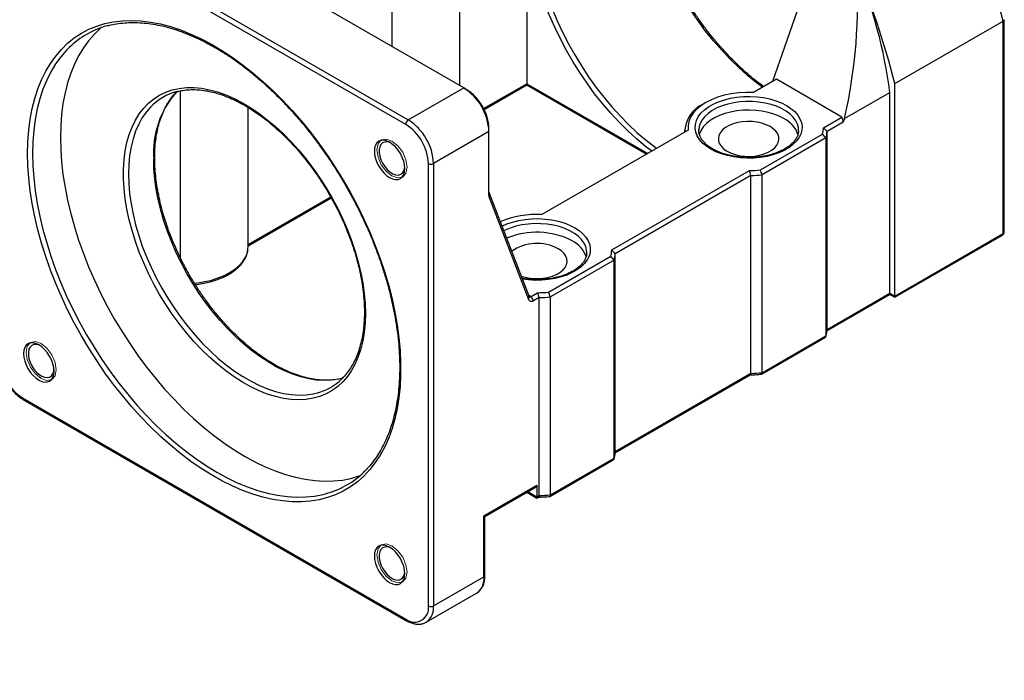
# Model space of a CAD drawing. Header units: millimetres. Extents: x 32 to 274, y 1 to 199.
# Tile 4 of 5: x 168 to 260, y 100 to 162. Entities that reach past the tile are written whole.
import ezdxf

# ---------------------------------------------------------------- set-up
doc = ezdxf.new("R2010")
doc.units = ezdxf.units.MM
doc.layers.add('FORMAT', color=7, linetype='Continuous')
doc.styles.add('SLDTEXTSTYLE0', font='TXT', dxfattribs={"width": 0.75})
doc.styles.add('SLDTEXTSTYLE1', font='TXT', dxfattribs={"width": 0.75, "bigfont": 'bigfont'})
doc.styles.add('SLDTEXTSTYLE4', font='TXT', dxfattribs={"width": 0.666667})
doc.dimstyles.new('SLDDIMSTYLE6', dxfattribs={"dimtxt": 3.5, "dimasz": 2.5, "dimexe": 0, "dimexo": 0.0625, "dimgap": 0.875, "dimtad": 0, "dimtih": 1, "dimtoh": 1, "dimdec": 1, "dimlfac": 1.5, "dimrnd": 1e-09, "dimzin": 12, "dimdsep": 46, "dimtxsty": 'SLDTEXTSTYLE0', "dimsah": 1, "dimcen": 0, "dimadec": 0, "dimazin": 3, "dimtfac": 1, "dimtofl": 0, "dimtmove": 0, "dimatfit": 3, "dimfxl": 0, "dimfrac": 2, "dimtolj": 1, "dimtzin": 12, "dimarcsym": 0})

# ---------------------------------------------------------------- blocks, each defined once
blk = doc.blocks.new('SW_SYMBOL_HOLE_SPOT')
at = {"layer": 'FORMAT', "color": 0}
for p, q in [((0, 875), (0, 75)), ((1600, 75), (1600, 875)), ((0, 75), (1600, 75))]:
    blk.add_line(p, q, dxfattribs=at)
blk = doc.blocks.new('_D_6')
at = {"layer": 'FORMAT'}
for p, q in [((92.236, 129.16), (103.811, 100.352)), ((103.811, 100.352), (145.808, 100.352))]:
    blk.add_line(p, q, dxfattribs=at)
blk.add_solid([(92.236, 129.16), (92.936, 126.747), (93.4, 126.934)], dxfattribs=at)
at = {"layer": 'FORMAT', "xscale": 0.004470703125, "yscale": 0.004470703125, "zscale": 0.004470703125}
blk.add_blockref('SW_SYMBOL_HOLE_SPOT', (114.362, 100.837), dxfattribs=at)
at = {"layer": 'FORMAT', "char_height": 3.5, "attachment_point": 1}
for s, insert, style in [('4 x', (105.398, 110.527), 'SLDTEXTSTYLE4'), ('%%c', (112.812, 110.473), 'SLDTEXTSTYLE0'), ('8.5 \\M+18AAE\\M+19153\\M+18AD1\\M+190FA', (119.403, 110.527), 'SLDTEXTSTYLE1'), ('%%c', (123.808, 104.863), 'SLDTEXTSTYLE0'), ('14', (130.399, 104.917), 'SLDTEXTSTYLE0')]:
    blk.add_mtext(s, dxfattribs=dict(at, insert=insert, style=style))

msp = doc.modelspace()

# ---------------------------------------------------------------- linework, layer by layer
at = {"color": 7, "linetype": 'Continuous', "lineweight": 25}
for p, q in [((209.4259, 155.4904), (173.5992, 176.1727)), ((168.4137, 173.1792), (204.2404, 152.4969)), ((204.0047, 152.0886), (168.178, 172.771)), ((215.3185, 171.9508), (215.3185, 155.8922)), ((209.0619, 155.7005), (209.0619, 170.5905)), ((242.6599, 168.6872), (238.2994, 156.0993)), ((202.7281, 159.3569), (202.7281, 167.1322)), ((249.731, 155.8954), (259.8662, 161.7463)), ((259.8662, 141.8772), (259.8662, 161.7463)), ((259.9638, 142.0132), (259.9638, 161.869)), ((211.3214, 153.4719), (215.3184, 155.7794)), ((215.3184, 155.7794), (226.5319, 149.306)), ((238.653, 156.3034), (236.5226, 155.0736)), ((244.7812, 152.7656), (238.653, 156.3034)), ((249.731, 136.0262), (249.731, 155.8954)), ((182.9291, 139.6185), (182.9291, 155.2223)), ((204.2404, 152.4969), (209.4259, 155.4904)), ((209.4259, 155.4904), (209.6616, 155.3543)), ((245.0169, 152.6296), (249.2596, 155.0788)), ((249.2596, 136.2984), (249.2596, 155.0788)), ((232.0527, 154.126), (231.8169, 153.9898)), ((189.2629, 140.6525), (189.2629, 153.6741)), ((243.0599, 151.7719), (244.7812, 152.7656)), ((244.8991, 152.2894), (243.3905, 151.4185)), ((244.7812, 152.7656), (244.8991, 152.2894)), ((245.0169, 152.6296), (244.8991, 152.2894)), ((211.7829, 151.4079), (206.5975, 148.4144)), ((211.7829, 151.4079), (211.7829, 151.68)), ((211.7829, 145.4679), (211.7829, 151.4079)), ((230.4125, 151.5463), (216.7236, 143.6439)), ((230.0602, 151.541), (230.0602, 151.3429)), ((231.396, 151.6284), (231.3936, 151.541)), ((237.1613, 147.8225), (242.9731, 151.1776)), ((240.7257, 151.4799), (240.7269, 151.541)), ((243.3905, 132.9102), (243.3905, 151.4185)), ((243.2843, 150.8129), (237.3215, 147.3706)), ((243.2843, 150.8129), (243.2843, 132.3047)), ((206.1261, 107.043), (206.1261, 148.4144)), ((206.5975, 148.4144), (206.5975, 107.043)), ((223.2609, 140.3422), (236.1317, 147.7724)), ((236.2725, 147.3093), (223.5915, 139.9888)), ((236.2725, 128.8011), (236.2725, 147.3093)), ((237.3215, 128.8624), (237.3215, 147.3706)), ((211.8113, 145.2982), (211.7971, 145.6552)), ((211.7971, 145.6552), (215.4977, 136.0398)), ((189.2629, 140.7379), (197.0327, 145.2233)), ((215.5119, 135.6829), (211.8113, 145.2982)), ((249.731, 136.0262), (259.8662, 141.8772)), ((249.731, 135.9135), (259.7971, 141.7245)), ((220.9267, 140.0501), (220.9279, 140.1113)), ((223.5915, 121.4805), (223.5915, 139.9888)), ((217.3623, 136.3927), (223.1741, 139.7479)), ((223.4853, 139.3832), (217.5225, 135.9409)), ((223.4853, 120.8749), (223.4853, 139.3832)), ((215.7192, 135.9885), (216.3327, 136.3427)), ((243.3905, 132.9102), (249.2596, 136.2984)), ((249.2596, 136.2984), (249.731, 136.0262)), ((215.5119, 135.6829), (215.4977, 136.0398)), ((215.9549, 135.5803), (215.7192, 135.9885)), ((216.4735, 135.8796), (215.9549, 135.5803)), ((216.4735, 117.3714), (216.4735, 135.8796)), ((217.5225, 117.4327), (217.5225, 135.9409)), ((243.3773, 132.7899), (249.2596, 136.1856)), ((249.2596, 136.1856), (249.731, 135.9135)), ((237.275, 128.7228), (243.1927, 132.139)), ((237.3215, 128.8624), (243.2843, 132.3047)), ((223.5783, 121.3601), (236.2318, 128.6648)), ((223.5915, 121.4805), (236.2725, 128.8011)), ((168.178, 126.5003), (204.0047, 105.818)), ((168.247, 126.3477), (204.0738, 105.6654)), ((217.476, 117.2931), (223.3937, 120.7093)), ((217.5225, 117.4327), (223.4853, 120.8749)), ((211.3115, 115.4801), (216.2613, 118.3376)), ((211.4091, 115.4237), (216.1922, 118.185)), ((216.2613, 118.3376), (216.2613, 117.2488)), ((215.3183, 117.6805), (216.2613, 117.1361)), ((216.2613, 117.2488), (216.4735, 117.3714)), ((216.2613, 117.1361), (216.4328, 117.2351)), ((211.3115, 109.7644), (211.3115, 115.4801)), ((211.4091, 115.4237), (211.3115, 115.4801)), ((211.4091, 109.9004), (211.4091, 115.4237)), ((206.5975, 107.043), (211.3115, 109.7644)), ((205.907, 105.5168), (210.621, 108.2382)), ((205.9561, 105.5469), (205.907, 105.5168))]:
    msp.add_line(p, q, dxfattribs=at)
at = {"color": 8, "linetype": 'Continuous', "lineweight": 25}
for p, q in [((211.2773, 153.5593), (215.3185, 155.8922)), ((215.3185, 155.8922), (226.6295, 149.3624)), ((189.2629, 140.8506), (196.9848, 145.3084)), ((215.4598, 136.1383), (215.7192, 135.9885)), ((215.416, 117.7368), (216.2613, 117.2488))]:
    msp.add_line(p, q, dxfattribs=at)
at = {"color": 8, "linetype": 'Continuous', "lineweight": 25, "flags": 128}
for points in [[(237.3534, 155.5532), (236.7914, 155.978), (235.957, 156.6613), (235.1352, 157.398), (234.3296, 158.1851), (233.5433, 159.0194), (232.7794, 159.8975), (232.0411, 160.816), (231.3313, 161.7711), (230.6529, 162.7589), (230.0086, 163.7756), (229.401, 164.8169), (228.8325, 165.8787), (228.3056, 166.9568), (227.8221, 168.0468), (227.3842, 169.1443), (226.9935, 170.2448), (226.6517, 171.344), (226.3601, 172.4374), (226.12, 173.5207), (225.9321, 174.5894), (225.7974, 175.6393), (225.7164, 176.6661), (225.6894, 177.6657)], [(227.0094, 149.5817), (226.4275, 150.0308), (225.5894, 150.731), (224.7647, 151.4838), (223.9567, 152.2862), (223.1685, 153.1351), (222.4033, 154.0271), (221.664, 154.9586), (220.9537, 155.9261), (220.2751, 156.9257), (219.6309, 157.9534), (219.0236, 159.0053), (218.4557, 160.077), (217.9293, 161.1645), (217.4466, 162.2634), (217.0094, 163.3694), (216.6195, 164.4782), (216.2785, 165.5852), (215.9875, 166.6863), (215.7479, 167.7769), (215.5606, 168.8529), (215.4262, 169.91), (215.3454, 170.944), (215.3185, 171.9508)], [(217.6979, 162.88), (218.1588, 161.7857), (218.6642, 160.7012), (219.2122, 159.6307), (219.8005, 158.5785), (220.4268, 157.549), (221.0885, 156.5463), (221.783, 155.5743), (222.5074, 154.6371), (223.2588, 153.7384), (224.0343, 152.8817), (224.8307, 152.0706), (225.6448, 151.3083), (226.4733, 150.598), (227.3129, 149.9423), (227.4539, 149.8384)], [(172.5255, 159.263), (172.2943, 159.0292), (171.7581, 158.4121), (171.2677, 157.7352), (170.8248, 157.0007), (170.4306, 156.211), (170.0864, 155.3685), (169.7933, 154.4758), (169.5522, 153.5358), (169.3639, 152.5514), (169.229, 151.5257), (169.1479, 150.462), (169.1208, 149.3635)], [(240.7269, 151.541), (240.7119, 151.7567), (240.626, 152.0983), (240.465, 152.4308), (240.2318, 152.7486), (239.93, 153.0467), (239.5647, 153.32), (239.1419, 153.5641), (238.6684, 153.775), (238.1522, 153.9492), (237.6016, 154.0838), (237.0256, 154.1767), (236.4338, 154.2264), (235.8359, 154.2319), (235.2417, 154.1932), (234.6609, 154.111), (234.1031, 153.9866), (233.5774, 153.8221), (233.0925, 153.6201), (232.6563, 153.3839), (232.2761, 153.1175), (231.9579, 152.8252), (231.7071, 152.5118), (231.5278, 152.1825), (231.4229, 151.8426), (231.396, 151.6284)], [(180.1453, 153.7074), (179.7608, 153.2658), (179.3742, 152.7157), (179.0352, 152.1088), (178.7456, 151.4482), (178.5066, 150.7369), (178.3196, 149.9785), (178.1853, 149.1767), (178.1045, 148.3353), (178.0775, 147.4586), (178.1045, 146.5506), (178.1853, 145.6159), (178.3196, 144.6591), (178.5066, 143.6847), (178.7456, 142.6976), (179.0352, 141.7025), (179.3742, 140.7043), (179.7608, 139.7078), (180.1932, 138.718), (180.6693, 137.7395), (181.1866, 136.7773), (181.7429, 135.8359), (182.3352, 134.92), (182.9608, 134.0341), (183.6165, 133.1824), (184.2992, 132.369), (185.0056, 131.5981), (185.7322, 130.8732), (186.4755, 130.198), (187.2318, 129.5757), (187.9975, 129.0094), (188.7689, 128.5019), (189.5421, 128.0555), (190.3135, 127.6725), (191.0792, 127.3547), (191.8355, 127.1037), (192.5788, 126.9208), (193.3054, 126.8067), (194.0118, 126.7621), (194.6945, 126.7872), (195.3502, 126.8818), (195.7511, 126.9777)], [(169.1208, 149.3635), (169.1479, 148.2338), (169.229, 147.0764), (169.3639, 145.895), (169.5522, 144.6932), (169.7933, 143.4748), (170.0864, 142.2437), (170.4306, 141.0038), (170.8248, 139.7589), (171.2677, 138.513), (171.7581, 137.27), (172.2943, 136.0338), (172.8747, 134.8082), (173.4974, 133.5972), (174.1604, 132.4046), (174.8617, 131.2341), (175.5991, 130.0893), (176.3703, 128.974), (177.1728, 127.8915), (178.0041, 126.8454), (178.8616, 125.8388), (179.7425, 124.875), (180.6442, 123.957), (181.5638, 123.0877), (182.4983, 122.2698), (183.4449, 121.5059), (184.4006, 120.7985), (185.3623, 120.1496), (186.3271, 119.5614), (187.2918, 119.0357), (188.2536, 118.5742), (189.2092, 118.1783), (190.1558, 117.8493), (191.0904, 117.5881), (192.0099, 117.3957), (192.9116, 117.2727), (193.7926, 117.2193), (194.6501, 117.2358), (195.4814, 117.3222), (196.2838, 117.4781), (196.5101, 117.5361)], [(198.081, 128.3309), (197.7073, 128.2424), (197.0515, 128.1478), (196.3688, 128.1228), (195.6624, 128.1674), (194.9358, 128.2814), (194.1925, 128.4644), (193.4362, 128.7154), (192.6705, 129.0332), (191.8991, 129.4162), (191.1259, 129.8625), (190.3546, 130.3701), (189.5888, 130.9364), (188.8325, 131.5587), (188.0892, 132.2339), (187.3626, 132.9587), (186.6562, 133.7297), (185.9735, 134.543), (185.3178, 135.3947), (184.6922, 136.2807), (184.0999, 137.1966), (183.5437, 138.138), (183.0263, 139.1002), (182.5502, 140.0786), (182.1178, 141.0685), (181.7312, 142.065), (181.3923, 143.0632), (181.1026, 144.0583), (180.8637, 145.0454), (180.6766, 146.0198), (180.5423, 146.9766), (180.4615, 147.9113), (180.4345, 148.8192)], [(212.9865, 142.5647), (213.4508, 142.7708), (213.9913, 142.9553), (214.5676, 143.0993), (215.1705, 143.2004), (215.7907, 143.2571), (216.4183, 143.2685), (217.0434, 143.2344), (217.6562, 143.1553), (218.247, 143.0325), (218.8065, 142.8679), (219.3258, 142.6642), (219.7968, 142.4245), (220.212, 142.1526), (220.565, 141.8528), (220.85, 141.5298), (221.0627, 141.1888), (221.1997, 140.835), (221.2588, 140.4741), (221.2391, 140.1118), (221.1408, 139.7538), (220.9657, 139.4057), (220.7163, 139.073), (220.3967, 138.761), (220.0118, 138.4746), (219.5678, 138.2183), (219.0717, 137.9961), (218.5312, 137.8116), (217.9549, 137.6677), (217.352, 137.5665), (216.7318, 137.5098), (216.1042, 137.4984), (215.4791, 137.5326), (214.8946, 137.6069)], [(220.9279, 140.1113), (220.9129, 140.327), (220.827, 140.6686), (220.666, 141.0011), (220.4328, 141.3189), (220.131, 141.617), (219.7657, 141.8903), (219.3429, 142.1344), (218.8694, 142.3453), (218.3532, 142.5195), (217.8026, 142.6541), (217.2266, 142.747), (216.6349, 142.7966), (216.0369, 142.8022), (215.4427, 142.7635), (214.8619, 142.6813), (214.3041, 142.5569), (213.7784, 142.3924), (213.2935, 142.1903), (213.1567, 142.1226)], [(184.2426, 137.2353), (184.3645, 137.2477), (185.0635, 137.3485), (185.7365, 137.4969), (186.3739, 137.6908), (186.9665, 137.9274), (187.5056, 138.2033), (187.9835, 138.5146), (188.3934, 138.8566), (188.7293, 139.2246), (188.9864, 139.6131), (189.161, 140.0166), (189.2505, 140.4294), (189.2629, 140.6525)]]:
    msp.add_lwpolyline(points, dxfattribs=at)
at = {"color": 7, "linetype": 'Continuous', "lineweight": 25, "flags": 128}
for points in [[(168.6494, 149.3635), (168.6764, 150.4673), (168.7571, 151.5366), (168.8915, 152.568), (169.079, 153.5584), (169.3191, 154.5047), (169.6111, 155.4039), (169.954, 156.2534), (170.3468, 157.0505), (170.7882, 157.7927), (171.2769, 158.4777), (171.8115, 159.1034), (172.3901, 159.6679), (173.0112, 160.1694), (173.6726, 160.6064), (174.3724, 160.9775), (175.1085, 161.2816), (175.8785, 161.5178), (176.6801, 161.6852), (177.5107, 161.7835), (178.3679, 161.8122), (179.249, 161.7713), (180.1512, 161.661), (181.0718, 161.4815), (182.0078, 161.2334), (182.9565, 160.9175), (183.9149, 160.5348), (184.8801, 160.0865), (185.8489, 159.5738), (186.8185, 158.9985), (187.7859, 158.3623), (188.748, 157.6672), (189.7019, 156.9152), (190.6447, 156.1088), (191.5734, 155.2504), (192.4851, 154.3427), (193.3771, 153.3885), (194.2466, 152.3907), (195.0908, 151.3525), (195.9072, 150.277), (196.6933, 149.1675), (197.4467, 148.0275), (198.1649, 146.8605), (198.8458, 145.6701), (199.4873, 144.4601), (200.0873, 143.234), (200.6442, 141.9958), (201.156, 140.7492), (201.6213, 139.4982), (202.0385, 138.2465), (202.4065, 136.998), (202.724, 135.7567), (202.9902, 134.5262), (203.2041, 133.3106), (203.3651, 132.1134), (203.4727, 130.9384), (203.5266, 129.7892), (203.5266, 128.6694), (203.4727, 127.5825), (203.3651, 126.5318), (203.2041, 125.5205), (202.9902, 124.5518), (202.724, 123.6286), (202.4065, 122.7539), (202.0385, 121.9303), (201.6213, 121.1603), (201.156, 120.4465), (200.6442, 119.7909), (200.0873, 119.1955), (199.4873, 118.6623), (198.8458, 118.1929), (198.1649, 117.7887), (197.4467, 117.4509), (196.6933, 117.1807), (195.9072, 116.9788), (195.0908, 116.8459), (194.2466, 116.7824), (193.3771, 116.7885), (192.4851, 116.8642), (191.5734, 117.0091), (190.6447, 117.223), (189.7019, 117.5051), (188.748, 117.8545), (187.7859, 118.2702), (186.8185, 118.7509), (185.8489, 119.295), (184.8801, 119.901), (183.9149, 120.567), (182.9565, 121.2908), (182.0078, 122.0703), (181.0718, 122.903), (180.1512, 123.7864), (179.249, 124.7177), (178.3679, 125.6941), (177.5107, 126.7125), (176.6801, 127.7698), (175.8785, 128.8627), (175.1085, 129.9879), (174.3724, 131.1418), (173.6726, 132.3209), (173.0112, 133.5216), (172.3901, 134.7401), (171.8115, 135.9727), (171.2769, 137.2156), (170.7882, 138.4649), (170.3468, 139.7168), (169.954, 140.9673), (169.6111, 142.2127), (169.3191, 143.4491), (169.079, 144.6726), (168.8915, 145.8795), (168.7571, 147.0661), (168.6764, 148.2286), (168.6494, 149.3635)], [(175.527, 161.1328), (175.4674, 161.0814), (174.887, 160.5259), (174.3508, 159.9088), (173.8605, 159.2319), (173.4175, 158.4975), (173.0233, 157.7078), (172.6791, 156.8652), (172.386, 155.9725), (172.1449, 155.0325), (171.9566, 154.0481), (171.8217, 153.0224), (171.7406, 151.9587), (171.7135, 150.8603), (171.7406, 149.7306), (171.8217, 148.5732), (171.9566, 147.3917), (172.1449, 146.1899), (172.386, 144.9716), (172.6791, 143.7405), (173.0233, 142.5006), (173.4175, 141.2557), (173.8605, 140.0098), (174.3508, 138.7667), (174.887, 137.5305), (175.4674, 136.305), (176.0901, 135.094), (176.7531, 133.9013), (177.4545, 132.7308), (178.1919, 131.5861), (178.963, 130.4707), (179.7655, 129.3882), (180.5968, 128.3421), (181.4543, 127.3355), (182.3352, 126.3718), (183.2369, 125.4538), (184.1565, 124.5845), (185.091, 123.7666), (186.0376, 123.0027), (186.9933, 122.2952), (187.955, 121.6463), (188.9198, 121.0581), (189.8846, 120.5324), (190.8463, 120.0709), (191.802, 119.675), (192.7486, 119.346), (193.6831, 119.0849), (194.6027, 118.8925), (195.5044, 118.7694), (196.3853, 118.716), (197.2428, 118.7326), (198.0741, 118.8189), (198.8766, 118.9749), (199.6477, 119.1999), (199.7199, 119.225)], [(215.3185, 155.8922), (215.3184, 155.8443), (215.3184, 155.8087), (215.3185, 155.7868), (215.3185, 155.7794), (215.3184, 155.7794)], [(200.2335, 134.396), (200.2065, 133.5102), (200.1258, 132.6598), (199.9917, 131.8488), (199.8048, 131.081), (199.566, 130.3601), (199.2765, 129.6896), (198.9376, 129.0727), (198.551, 128.5122), (198.1185, 128.011), (197.6421, 127.5712), (197.1242, 127.1951), (196.5672, 126.8845), (195.9738, 126.6408), (195.3467, 126.4651), (194.689, 126.3584), (194.0038, 126.3211), (193.2944, 126.3534), (192.5642, 126.4551), (191.8165, 126.6259), (191.0551, 126.8647), (190.2835, 127.1706), (189.5054, 127.5421), (188.7245, 127.9773), (187.9446, 128.4743), (187.1692, 129.0306), (186.4023, 129.6435), (185.6473, 130.3103), (184.9079, 131.0276), (184.1876, 131.7922), (183.4899, 132.6002), (182.8181, 133.448), (182.1753, 134.3314), (181.5647, 135.2462), (180.9891, 136.1881), (180.4514, 137.1525), (179.9539, 138.135), (179.4993, 139.1308), (179.0895, 140.1351), (178.7265, 141.1432), (178.4121, 142.1503), (178.1478, 143.1515), (177.9348, 144.1422), (177.7742, 145.1175), (177.6667, 146.0729), (177.6128, 147.0037), (177.6128, 147.9056), (177.6667, 148.7742), (177.7742, 149.6055), (177.9348, 150.3953), (178.1478, 151.1401), (178.4121, 151.8362), (178.7265, 152.4803), (179.0895, 153.0693), (179.4993, 153.6005), (179.9539, 154.0713), (180.4514, 154.4795), (180.9891, 154.8231), (181.5647, 155.1004), (182.1753, 155.3102), (182.8181, 155.4515), (183.4899, 155.5235), (184.1876, 155.526), (184.9079, 155.459), (185.6473, 155.3227), (186.4023, 155.1177), (187.1692, 154.8452), (187.9446, 154.5063), (188.7245, 154.1027), (189.5054, 153.6364), (190.2835, 153.1094), (191.0551, 152.5244), (191.8165, 151.8842), (192.5642, 151.1917), (193.2944, 150.4503), (194.0038, 149.6636), (194.689, 148.8352), (195.3467, 147.9691), (195.9738, 147.0695), (196.5672, 146.1406), (197.1242, 145.1868), (197.6421, 144.2128), (198.1185, 143.2231), (198.551, 142.2224), (198.9376, 141.2156), (199.2765, 140.2074), (199.566, 139.2026), (199.8048, 138.2061), (199.9917, 137.2225), (200.1258, 136.2566), (200.2065, 135.3129), (200.2335, 134.396)], [(236.5226, 155.0736), (235.8212, 155.0816), (235.1236, 155.0395), (234.4403, 154.9479), (233.7818, 154.8084), (233.1582, 154.6229), (232.5791, 154.3944), (232.0533, 154.1263), (231.589, 153.8228), (231.1931, 153.4885), (230.8718, 153.1285), (230.6301, 152.7484), (230.4715, 152.3539), (230.3986, 151.9512), (230.4125, 151.5463)], [(232.5247, 149.7722), (232.1095, 150.0441), (231.7565, 150.3439), (231.4715, 150.6668), (231.2588, 151.0079), (231.1218, 151.3616), (231.0627, 151.7225), (231.0824, 152.0848), (231.1807, 152.4428), (231.3558, 152.7909), (231.6052, 153.1236), (231.9248, 153.4356), (232.3097, 153.722), (232.7537, 153.9783), (233.2498, 154.2005), (233.7903, 154.385), (234.3666, 154.529), (234.9695, 154.6301), (235.5897, 154.6868), (236.2173, 154.6982), (236.8424, 154.6641), (237.4552, 154.585), (238.046, 154.4622), (238.6055, 154.2977), (239.1248, 154.0939), (239.5958, 153.8542), (240.011, 153.5823), (240.364, 153.2825), (240.649, 152.9595), (240.8617, 152.6185), (240.9987, 152.2647), (241.0578, 151.9038), (241.0381, 151.5415), (240.9398, 151.1835), (240.7647, 150.8354), (240.5153, 150.5028), (240.1957, 150.1908), (239.8108, 149.9043), (239.3668, 149.648), (238.8707, 149.4259), (238.3302, 149.2413), (237.7539, 149.0974), (237.151, 148.9963), (236.5308, 148.9395), (235.9032, 148.9282), (235.2781, 148.9623), (234.6653, 149.0413), (234.0745, 149.1641), (233.515, 149.3287), (232.9957, 149.5324), (232.5247, 149.7722)], [(239.3601, 152.6294), (238.911, 152.8574), (238.4151, 153.0503), (237.8806, 153.2051), (237.3162, 153.3191), (236.7311, 153.3905), (236.135, 153.4181), (235.5377, 153.4015), (234.949, 153.341), (234.3786, 153.2375), (233.8357, 153.0927), (233.3294, 152.909), (232.8679, 152.6895), (232.4588, 152.4377), (232.1089, 152.1578), (231.8238, 151.8543), (231.6083, 151.5323), (231.4659, 151.197), (231.4406, 151.106)], [(238.0637, 151.881), (237.7066, 152.0556), (237.3046, 152.1939), (236.8687, 152.2921), (236.4107, 152.3475), (235.9432, 152.3587), (235.4788, 152.3253), (235.0303, 152.2482), (234.6099, 152.1296), (234.2291, 151.9726), (233.8982, 151.7816), (233.6263, 151.5617), (233.4207, 151.319), (233.2872, 151.0601), (233.2293, 150.792), (233.2487, 150.5221), (233.3447, 150.2577), (233.5148, 150.0061), (233.7543, 149.774), (234.0568, 149.5679), (234.4139, 149.3933), (234.8159, 149.255), (235.2518, 149.1568), (235.7098, 149.1014), (236.1773, 149.0902), (236.6417, 149.1236), (237.0902, 149.2007), (237.5106, 149.3193), (237.8914, 149.4763), (238.2223, 149.6673), (238.4942, 149.8872), (238.6998, 150.1299), (238.8333, 150.3888), (238.8912, 150.6569), (238.8718, 150.9268), (238.7758, 151.1912), (238.6057, 151.4428), (238.3662, 151.6749), (238.0637, 151.881)], [(203.9174, 147.9419), (203.89, 148.2789), (203.8088, 148.6347), (203.677, 148.9954), (203.4997, 149.3474), (203.2836, 149.6769), (203.0371, 149.9714), (202.7696, 150.2195), (202.4914, 150.4118), (202.2132, 150.5407), (201.9457, 150.6014), (201.6991, 150.5916), (201.483, 150.5116), (201.3057, 150.3644), (201.1739, 150.1558), (201.0928, 149.8937), (201.0654, 149.5883), (201.0928, 149.2512), (201.1739, 148.8955), (201.3057, 148.5347), (201.483, 148.1828), (201.6991, 147.8532), (201.9457, 147.5588), (202.2132, 147.3106), (202.4914, 147.1184), (202.7696, 146.9894), (203.0371, 146.9287), (203.2836, 146.9385), (203.4997, 147.0186), (203.677, 147.1657), (203.8088, 147.3744), (203.89, 147.6364), (203.9174, 147.9419)], [(202.6083, 150.3387), (202.5208, 150.3764), (202.2704, 150.4407), (202.0407, 150.4327), (201.8426, 150.3527), (201.6853, 150.2046), (201.5761, 149.9952), (201.5203, 149.7343), (201.5203, 149.4341), (201.5761, 149.1087), (201.6853, 148.7733), (201.8426, 148.4435), (202.0407, 148.1348), (202.2704, 147.8617), (202.5208, 147.6368), (202.7804, 147.4707), (203.0369, 147.3712), (203.2784, 147.3429), (203.4935, 147.3871), (203.6723, 147.5018), (203.8063, 147.6817), (203.8893, 147.9182), (203.9126, 148.0794)], [(214.7819, 137.8997), (215.0169, 137.8253), (215.4528, 137.7271), (215.9108, 137.6717), (216.3783, 137.6605), (216.8427, 137.6939), (217.2912, 137.771), (217.7116, 137.8896), (218.0924, 138.0466), (218.4233, 138.2376), (218.6952, 138.4575), (218.9008, 138.7002), (219.0343, 138.9591), (219.0922, 139.2271), (219.0728, 139.4971), (218.9768, 139.7614), (218.8067, 140.0131), (218.5672, 140.2452), (218.2647, 140.4513)], [(249.2596, 136.1856), (249.2596, 136.1856), (249.2596, 136.193), (249.2596, 136.2149), (249.2596, 136.2505), (249.2596, 136.2984)], [(215.4977, 136.0398), (215.5126, 136.0105), (215.5322, 135.9871), (215.5562, 135.97), (215.584, 135.9597), (215.615, 135.9564), (215.6484, 135.9602), (215.6834, 135.971), (215.7192, 135.9885)], [(215.9549, 135.5803), (215.8832, 135.5452), (215.8132, 135.5236), (215.7464, 135.516), (215.6845, 135.5226), (215.6289, 135.5433), (215.5809, 135.5774), (215.5416, 135.6243), (215.5119, 135.6829)], [(249.731, 135.9135), (249.731, 135.9149), (249.731, 135.9266), (249.731, 135.9496), (249.731, 135.9831), (249.731, 136.0262)], [(171.1174, 129.0007), (171.09, 129.3377), (171.0088, 129.6935), (170.877, 130.0543), (170.6997, 130.4062), (170.4836, 130.7357), (170.2371, 131.0302), (169.9696, 131.2783), (169.6914, 131.4706), (169.4132, 131.5995), (169.1457, 131.6603), (168.8991, 131.6504), (168.683, 131.5704), (168.5057, 131.4232), (168.3739, 131.2146), (168.2928, 130.9525), (168.2654, 130.6471), (168.2928, 130.31), (168.3739, 129.9543), (168.5057, 129.5935), (168.683, 129.2416), (168.8991, 128.9121), (169.1457, 128.6176), (169.4132, 128.3694), (169.6914, 128.1772), (169.9696, 128.0482), (170.2371, 127.9875), (170.4836, 127.9974), (170.6997, 128.0774), (170.877, 128.2246), (171.0088, 128.4332), (171.09, 128.6952), (171.1174, 129.0007)], [(169.8083, 131.3975), (169.7208, 131.4352), (169.4704, 131.4995), (169.2407, 131.4915), (169.0426, 131.4116), (168.8853, 131.2634), (168.7761, 131.054), (168.7203, 130.7931), (168.7203, 130.4929), (168.7761, 130.1675), (168.8853, 129.8321), (169.0426, 129.5023), (169.2407, 129.1936), (169.4704, 128.9205), (169.7208, 128.6956), (169.9804, 128.5295), (170.2369, 128.43), (170.4784, 128.4017), (170.6935, 128.4459), (170.8723, 128.5606), (171.0063, 128.7405), (171.0893, 128.977), (171.1126, 129.1382)], [(216.2613, 117.2488), (216.2613, 117.2057), (216.2613, 117.1722), (216.2613, 117.1492), (216.2613, 117.1376), (216.2613, 117.1361)], [(203.9174, 110.0656), (203.89, 110.4027), (203.8088, 110.7585), (203.677, 111.1192), (203.4997, 111.4711), (203.2836, 111.8007), (203.0371, 112.0952), (202.7696, 112.3433), (202.4914, 112.5355), (202.2132, 112.6645), (201.9457, 112.7252), (201.6991, 112.7154), (201.483, 112.6353), (201.3057, 112.4882), (201.1739, 112.2796), (201.0928, 112.0175), (201.0654, 111.7121), (201.0928, 111.375), (201.1739, 111.0192), (201.3057, 110.6585), (201.483, 110.3066), (201.6991, 109.977), (201.9457, 109.6825), (202.2132, 109.4344), (202.4914, 109.2421), (202.7696, 109.1132), (203.0371, 109.0525), (203.2836, 109.0623), (203.4997, 109.1424), (203.677, 109.2895), (203.8088, 109.4981), (203.89, 109.7602), (203.9174, 110.0656)], [(202.6083, 112.4625), (202.5208, 112.5002), (202.2704, 112.5645), (202.0407, 112.5565), (201.8426, 112.4765), (201.6853, 112.3284), (201.5761, 112.119), (201.5203, 111.8581), (201.5203, 111.5579), (201.5761, 111.2325), (201.6853, 110.8971), (201.8426, 110.5673), (202.0407, 110.2586), (202.2704, 109.9854), (202.5208, 109.7605), (202.7804, 109.5945), (203.0369, 109.4949), (203.2784, 109.4666), (203.4935, 109.5109), (203.6723, 109.6256), (203.8063, 109.8054), (203.8893, 110.042), (203.9126, 110.2032)]]:
    msp.add_lwpolyline(points, dxfattribs=at)
at = {"color": 7, "linetype": 'Continuous', "lineweight": 18, "flags": 128}
for points in [[(202.7153, 150.5274), (203.2565, 150.0907), (203.7153, 149.4718), (204.0219, 148.765), (204.1295, 148.0779), (204.0219, 147.5151), (203.7153, 147.1623), (203.2565, 147.0731), (202.7153, 147.2613), (202.1741, 147.698), (201.7153, 148.3169), (201.4087, 149.0236), (201.3011, 149.7107), (201.4087, 150.2736), (201.7153, 150.6264), (202.1741, 150.7155), (202.7153, 150.5274)], [(169.9153, 128.3201), (169.3741, 128.7568), (168.9153, 129.3757), (168.6087, 130.0825), (168.5011, 130.7696), (168.6087, 131.3324), (168.9153, 131.6852), (169.3741, 131.7743), (169.9153, 131.5862), (170.4565, 131.1495), (170.9153, 130.5306), (171.2219, 129.8238), (171.3295, 129.1367), (171.2219, 128.5739), (170.9153, 128.2211), (170.4565, 128.1319), (169.9153, 128.3201)], [(204.1295, 110.2017), (204.0219, 109.6389), (203.7153, 109.2861), (203.2565, 109.1969), (202.7153, 109.385), (202.1741, 109.8218), (201.7153, 110.4406), (201.4087, 111.1474), (201.3011, 111.8345), (201.4087, 112.3973), (201.7153, 112.7502), (202.1741, 112.8393), (202.7153, 112.6512), (203.2565, 112.2145), (203.7153, 111.5956), (204.0219, 110.8888), (204.1295, 110.2017)]]:
    msp.add_lwpolyline(points, dxfattribs=at)
at = {"color": 7, "linetype": 'Continuous', "lineweight": 25}
for centre, radius, start, end in [((187.8502, 143.6478), 74.2554, 14.107, 23.211705), ((177.7152, 137.7969), 74.2551, 14.106991, 23.211366), ((205.8966, 149.5738), 43.711, 7.235054, 23.055246), ((178.2799, 153.371), 8.2358, 104.846822, 134.322958), ((183.9848, 150.0197), 5.3236, 104.696288, 136.155771), ((206.702, 151.1961), 5.0853, 2.386867, 57.613133), ((207.1967, 151.4817), 4.5905, 2.476393, 57.523607), ((233.064, 151.2662), 2.9956, 114.601856, 178.429256), ((204.5165, 152.0653), 0.5123, 122.60568, 177.394382), ((201.5399, 148.2161), 4.5905, 2.476299, 57.523701), ((201.5166, 148.2026), 5.0853, 2.386867, 57.613133), ((238.1692, 150.26), 2.6518, 19.293693, 63.315256), ((240.6709, 151.8172), 2.3894, 344.473808, 358.915448), ((240.8679, 151.5488), 2.526, 343.063161, 357.043655), ((206.3618, 148.8693), 0.5123, 242.609812, 297.390126), ((236.0626, 159.7996), 12.0275, 270.329253, 275.241172), ((236.0647, 159.8699), 12.5623, 270.947754, 275.741773), ((212.0199, 145.7361), 0.237, 179.044683, 199.950259), ((212.2569, 145.46), 0.474, 179.044695, 199.950405), ((216.2021, 134.8697), 8.7896, 86.598827, 112.595794), ((216.2412, 134.723), 7.2779, 62.860821, 112.789489), ((259.6305, 142.0132), 0.3333, 299.997312, 0), ((216.2844, 136.8381), 4.1203, 61.27405, 125.395686), ((218.3702, 138.8303), 2.6518, 19.293527, 63.31525), ((220.8718, 140.3875), 2.3895, 344.474115, 358.91514), ((221.0691, 140.119), 2.5258, 343.062674, 357.044142), ((216.2636, 148.3696), 12.0271, 270.329175, 275.24125), ((216.2657, 148.44), 12.5622, 270.947696, 275.741756), ((240.8679, 133.0405), 2.526, 343.063161, 357.043655), ((170.6428, 130.3729), 4.5905, 182.476299, 237.523701), ((194.3395, 132.0832), 5.297, 285.455857, 314.034188), ((236.0647, 141.3616), 12.5623, 270.947754, 275.741773), ((221.0691, 121.6108), 2.5258, 343.062674, 357.044142), ((194.3753, 125.4883), 8.2337, 285.02698, 314.166961), ((216.1066, 118.3156), 0.1562, 303.237673, 8.073382), ((216.2657, 129.9318), 12.5622, 270.947696, 275.741756), ((204.8263, 106.8445), 1.3148, 231.325796, 8.684956), ((206.3618, 107.4979), 0.5123, 242.609812, 297.390126)]:
    msp.add_arc(centre, radius, start, end, dxfattribs=at)
at = {"color": 8, "linetype": 'Continuous', "lineweight": 25}
for centre, radius, start, end in [((189.0863, 149.4121), 8.6721, 138.508522, 183.919793), ((259.7028, 141.8591), 0.1643, 305.014888, 6.297546), ((259.797, 142.0299), 0.1677, 294.37548, 354.303892), ((168.3387, 126.4811), 0.1619, 173.181474, 235.506437), ((209.6859, 109.5806), 1.636, 304.862371, 6.449787), ((211.2423, 109.9171), 0.1676, 294.37472, 354.305819), ((204.9216, 106.8759), 1.6842, 307.897109, 5.693123), ((204.1639, 105.7981), 0.1604, 172.876899, 235.825563)]:
    msp.add_arc(centre, radius, start, end, dxfattribs=at)
at = {"color": 7, "linetype": 'Continuous', "lineweight": 25}
msp.add_ellipse((222.0338, 160.5065), major_axis=(4.0891, 33.5333), ratio=0.7115205, start_param=4.5627272, end_param=4.9837516, dxfattribs=at)
for points, knots in [([(237.4632, 155.6166), (237.2615, 155.766), (236.7948, 156.1119), (236.0715, 156.7139), (235.2956, 157.4096), (234.5335, 158.1522), (233.7878, 158.9371), (233.0613, 159.762), (232.3568, 160.6236), (231.6767, 161.5191), (231.0237, 162.4451), (230.4, 163.3982), (229.808, 164.3749), (229.2498, 165.3718), (228.7275, 166.3852), (228.243, 167.4114), (227.798, 168.4466), (227.3941, 169.4871), (227.0328, 170.529), (226.7153, 171.5686), (226.4428, 172.6019), (226.2162, 173.6253), (226.0362, 174.635), (225.9034, 175.6272), (225.8183, 176.5984), (225.7899, 177.3184), (225.7858, 177.8776), (225.7934, 178.4296), (225.8338, 179.1823), (225.9333, 180.0389), (226.0291, 180.6478), (226.1055, 180.9575), (226.1179, 181.0075)], [0, 0, 0, 0, 0.0273745, 0.0633797, 0.099394, 0.1354174, 0.1714495, 0.2074894, 0.2435362, 0.2795888, 0.315646, 0.3517066, 0.3877693, 0.4238327, 0.4598955, 0.4959561, 0.5320132, 0.5680655, 0.6041116, 0.6401505, 0.6761807, 0.7122014, 0.7482115, 0.7842106, 0.8201983, 0.8561751, 0.8663002, 0.8851957, 0.9211556, 0.9571136, 0.9930723, 1, 1, 1, 1]), ([(176.1182, 161.3068), (176.3343, 161.3607), (176.7942, 161.4756), (177.5323, 161.5759), (178.322, 161.6238), (179.1346, 161.608), (179.9671, 161.5306), (180.8174, 161.3913), (181.6833, 161.1907), (182.5623, 160.9293), (183.4522, 160.6078), (184.3505, 160.2269), (185.2547, 159.7877), (186.1623, 159.2913), (187.0707, 158.7391), (187.9773, 158.1325), (188.8796, 157.4732), (189.7749, 156.763), (190.6607, 156.0038), (191.5344, 155.1977), (192.3936, 154.3471), (193.2358, 153.4542), (194.0586, 152.5216), (194.8595, 151.552), (195.6363, 150.5479), (196.3869, 149.5124), (197.1089, 148.4483), (197.8005, 147.3586), (198.4595, 146.2465), (199.0842, 145.115), (199.6728, 143.9674), (200.2236, 142.807), (200.735, 141.6371), (201.2055, 140.4609), (201.634, 139.2819), (202.0192, 138.1034), (202.36, 136.9288), (202.6555, 135.7614), (202.9049, 134.6045), (203.1075, 133.4615), (203.2628, 132.3356), (203.3705, 131.2301), (203.4303, 130.148), (203.4422, 129.0924), (203.4061, 128.0664), (203.3223, 127.0728), (203.1912, 126.1144), (203.0132, 125.1938), (202.7889, 124.3136), (202.5191, 123.4762), (202.2045, 122.6836), (201.846, 121.9381), (201.4449, 121.2411), (201.0008, 120.5963), (200.544, 120.0283), (200.217, 119.7029), (200.0668, 119.5533)], [0, 0, 0, 0, 0.0166397, 0.0354262, 0.0541724, 0.0728788, 0.0915495, 0.1101903, 0.1288076, 0.1474073, 0.165995, 0.1845751, 0.203151, 0.2217253, 0.2402997, 0.2588754, 0.2774534, 0.2960343, 0.3146184, 0.3332058, 0.3517965, 0.3703902, 0.3889867, 0.4075857, 0.4261868, 0.4447896, 0.4633938, 0.481999, 0.5006048, 0.5192107, 0.5378162, 0.556421, 0.5750245, 0.5936265, 0.6122264, 0.6308239, 0.6494185, 0.66801, 0.686598, 0.7051823, 0.7237626, 0.742339, 0.7609114, 0.7794804, 0.7980465, 0.8166109, 0.835175, 0.8537405, 0.8723104, 0.8908885, 0.9094797, 0.9280896, 0.9467247, 0.9653917, 0.9840963, 1, 1, 1, 1]), ([(259.9596, 161.8689), (259.9607, 161.8627), (259.9649, 161.8391), (259.9359, 161.7946), (259.8894, 161.7624), (259.8662, 161.7463)], [0, 0, 0, 0, 0.1513616, 0.5756424, 1, 1, 1, 1]), ([(198.1305, 128.3571), (197.971, 128.316), (197.6182, 128.2252), (197.0377, 128.1583), (196.3998, 128.1428), (195.7401, 128.1909), (195.0623, 128.3001), (194.369, 128.4705), (193.663, 128.7011), (192.9472, 128.9911), (192.2247, 129.3395), (191.4985, 129.7449), (190.7719, 130.2056), (190.0481, 130.7197), (189.3304, 131.2852), (188.6219, 131.8995), (187.9258, 132.5601), (187.2453, 133.2642), (186.5834, 134.0087), (185.9431, 134.7903), (185.3272, 135.6055), (184.7386, 136.4509), (184.1797, 137.3227), (183.6533, 138.217), (183.1615, 139.1299), (182.7065, 140.0573), (182.2904, 140.9952), (181.9149, 141.9392), (181.5817, 142.8853), (181.2922, 143.8293), (181.0477, 144.7668), (180.8491, 145.6938), (180.6973, 146.606), (180.5927, 147.4995), (180.5415, 148.2818), (180.5293, 148.9095), (180.5385, 149.5239), (180.5795, 150.2029), (180.6752, 150.9748), (180.8174, 151.7087), (181.0052, 152.4017), (181.2376, 153.0507), (181.5133, 153.6536), (181.832, 154.2068), (182.1865, 154.7098), (182.4543, 154.9988), (182.5869, 155.1419)], [0, 0, 0, 0, 0.0194561, 0.0430485, 0.0665404, 0.0899375, 0.1132563, 0.1365163, 0.159736, 0.1829312, 0.2061134, 0.2292914, 0.2524694, 0.2756512, 0.2988394, 0.3220351, 0.3452386, 0.3684496, 0.3916675, 0.4148914, 0.4381204, 0.4613531, 0.4845886, 0.5078256, 0.5310629, 0.5542989, 0.5775323, 0.600762, 0.6239866, 0.647205, 0.670416, 0.6936187, 0.7168122, 0.739996, 0.76317, 0.7792758, 0.7914396, 0.8145949, 0.8377486, 0.8609032, 0.8840668, 0.9072507, 0.9304701, 0.9537437, 0.9770919, 1, 1, 1, 1]), ([(182.5836, 155.1411), (182.7279, 155.1781), (183.0657, 155.2647), (183.6304, 155.3289), (184.2682, 155.3447), (184.928, 155.2965), (185.6057, 155.1873), (186.2991, 155.0169), (187.0051, 154.7863), (187.7208, 154.4962), (188.4434, 154.1479), (189.1695, 153.7425), (189.8961, 153.2818), (190.6199, 152.7677), (191.3376, 152.2022), (192.0461, 151.5879), (192.7422, 150.9272), (193.4227, 150.2232), (194.0846, 149.4787), (194.725, 148.6971), (195.3408, 147.8819), (195.9295, 147.0365), (196.4883, 146.1647), (197.0148, 145.2704), (197.5066, 144.3575), (197.9615, 143.4301), (198.3777, 142.4922), (198.7531, 141.5482), (199.0863, 140.6021), (199.3758, 139.6581), (199.6203, 138.7206), (199.8189, 137.7937), (199.9709, 136.8813), (200.0749, 135.9882), (200.1281, 135.2046), (200.1336, 134.7277), (200.1359, 134.5321)], [0, 0, 0, 0, 0.02263952, 0.05298664, 0.08320429, 0.11330022, 0.14329527, 0.1732147, 0.20308245, 0.23291845, 0.26273797, 0.29255189, 0.32236587, 0.35218484, 0.38201192, 0.41184864, 0.44169541, 0.47155186, 0.5014172, 0.53129029, 0.56116979, 0.59105424, 0.62094219, 0.65083205, 0.68072231, 0.71061092, 0.74049623, 0.77037665, 0.80025061, 0.83011658, 0.85997309, 0.88981884, 0.91965275, 0.94947415, 0.97928299, 1, 1, 1, 1]), ([(232.6914, 149.7887), (232.6254, 149.8282), (232.4335, 149.9431), (232.1552, 150.1502), (231.8791, 150.4114), (231.6638, 150.6843), (231.5079, 150.9646), (231.418, 151.2504), (231.3826, 151.4675), (231.3988, 151.5903), (231.4022, 151.616)], [0, 0, 0, 0, 0.0759507, 0.2208795, 0.3657221, 0.5108721, 0.6572365, 0.8062631, 0.9596021, 1, 1, 1, 1]), ([(240.718, 151.4884), (240.7161, 151.4263), (240.7112, 151.2636), (240.6271, 151.0018), (240.4731, 150.7067), (240.2527, 150.4234), (239.9736, 150.1563), (239.6384, 149.9083), (239.2513, 149.6828), (238.8172, 149.4836), (238.3421, 149.3139), (237.8326, 149.1767), (237.2963, 149.0746), (236.7412, 149.0094), (236.1756, 148.9822), (235.608, 148.9937), (235.0472, 149.0436), (234.5018, 149.1311), (233.9798, 149.2545), (233.4903, 149.4119), (233.0562, 149.5902), (232.807, 149.7258), (232.6914, 149.7887)], [0, 0, 0, 0, 0.034029, 0.0890396, 0.1426622, 0.1947439, 0.2458582, 0.2965272, 0.347061, 0.39759, 0.4481878, 0.4988812, 0.5496664, 0.6005246, 0.6514312, 0.7023587, 0.7532756, 0.8041465, 0.8549422, 0.905635, 0.9562017, 1, 1, 1, 1]), ([(184.3274, 137.1046), (184.3312, 137.1048), (184.5471, 137.121), (184.9655, 137.1898), (185.5727, 137.3133), (186.153, 137.4796), (186.7016, 137.6813), (187.2119, 137.9182), (187.678, 138.188), (188.0943, 138.4884), (188.4551, 138.8166), (188.755, 139.1689), (188.99, 139.5407), (189.1538, 139.9266), (189.2483, 140.295), (189.2547, 140.534), (189.2575, 140.6399)], [0, 0, 0, 0, 0.0014056, 0.0795735, 0.1578098, 0.236145, 0.3146074, 0.3932172, 0.4719783, 0.5508593, 0.6297308, 0.7083547, 0.7863984, 0.8635036, 0.9394676, 1, 1, 1, 1]), ([(220.919, 140.0587), (220.9172, 139.9966), (220.9122, 139.8339), (220.8281, 139.5721), (220.6742, 139.2769), (220.4537, 138.9937), (220.1746, 138.7265), (219.8394, 138.4786), (219.4523, 138.2531), (219.0182, 138.0539), (218.5431, 137.8842), (218.0336, 137.747), (217.4973, 137.6449), (216.9422, 137.5797), (216.3764, 137.5523), (215.8095, 137.5648), (215.3015, 137.6064), (214.9933, 137.6598), (214.8657, 137.6819)], [0, 0, 0, 0, 0.0431161, 0.1128161, 0.1807581, 0.2467469, 0.311511, 0.37571, 0.439738, 0.5037602, 0.5678694, 0.6320996, 0.696446, 0.7608853, 0.8253856, 0.8899124, 0.954426, 1, 1, 1, 1]), ([(200.1359, 134.5321), (200.1346, 134.3862), (200.1307, 133.9627), (200.0881, 133.2848), (199.9929, 132.5126), (199.8506, 131.7787), (199.6628, 131.0858), (199.4305, 130.4366), (199.1545, 129.8342), (198.837, 129.2791), (198.4752, 128.7793), (198.1867, 128.4355), (198.0079, 128.2766), (197.9754, 128.2478)], [0, 0, 0, 0, 0.0537152, 0.1559693, 0.2582157, 0.3604666, 0.4627571, 0.5651372, 0.6676741, 0.7704501, 0.8735556, 0.9770732, 1, 1, 1, 1]), ([(243.2737, 132.2369), (243.2952, 132.3153), (243.3533, 132.5263), (243.3848, 132.7529), (243.3899, 132.8999), (243.3903, 132.9117)], [0, 0, 0, 0, 0.3523643, 0.9479688, 1, 1, 1, 1]), ([(243.1906, 132.1427), (243.2013, 132.1478), (243.2367, 132.1644), (243.274, 132.2198), (243.2809, 132.2764), (243.2843, 132.3047)], [0, 0, 0, 0, 0.17915708, 0.58943146, 1, 1, 1, 1]), ([(165.959, 130.3106), (165.9605, 130.2377), (165.9648, 130.0279), (166.0118, 129.6659), (166.1142, 129.2275), (166.2639, 128.7866), (166.4567, 128.3522), (166.6885, 127.9327), (166.9548, 127.5363), (167.2506, 127.1705), (167.5705, 126.844), (167.9042, 126.5621), (168.1341, 126.4183), (168.247, 126.3477)], [0, 0, 0, 0, 0.0509669, 0.146541, 0.2419256, 0.3370809, 0.4320447, 0.5269145, 0.6218077, 0.716817, 0.8120653, 0.907678, 1, 1, 1, 1]), ([(236.212, 128.6603), (236.3082, 128.6618), (236.6283, 128.6667), (236.993, 128.6906), (237.2592, 128.7166), (237.3045, 128.721)], [0, 0, 0, 0, 0.2629425, 0.8745159, 1, 1, 1, 1]), ([(236.2725, 128.8011), (236.271, 128.7743), (236.2679, 128.7208), (236.251, 128.6769), (236.235, 128.6705), (236.2297, 128.6684)], [0, 0, 0, 0, 0.4007054, 0.8009862, 1, 1, 1, 1]), ([(237.3215, 128.8624), (237.3197, 128.835), (237.3161, 128.7804), (237.2967, 128.7354), (237.2785, 128.7286), (237.2729, 128.7265)], [0, 0, 0, 0, 0.41056708, 0.82083911, 1, 1, 1, 1]), ([(223.4853, 120.8749), (223.4819, 120.8467), (223.475, 120.7901), (223.4377, 120.7347), (223.4023, 120.7181), (223.3916, 120.713)], [0, 0, 0, 0, 0.4105677, 0.82084, 1, 1, 1, 1]), ([(223.4747, 120.8071), (223.4963, 120.8856), (223.5543, 121.0966), (223.5858, 121.3232), (223.5909, 121.4702), (223.5913, 121.482)], [0, 0, 0, 0, 0.3523637, 0.9479704, 1, 1, 1, 1]), ([(216.413, 117.2306), (216.5093, 117.2321), (216.8293, 117.237), (217.194, 117.2609), (217.4602, 117.2868), (217.5055, 117.2913)], [0, 0, 0, 0, 0.26294302, 0.87451672, 1, 1, 1, 1]), ([(216.4735, 117.3714), (216.472, 117.3446), (216.469, 117.291), (216.452, 117.2471), (216.436, 117.2408), (216.4307, 117.2387)], [0, 0, 0, 0, 0.4007048, 0.800985, 1, 1, 1, 1]), ([(217.5225, 117.4327), (217.5207, 117.4053), (217.5171, 117.3507), (217.4977, 117.3056), (217.4795, 117.2989), (217.4739, 117.2968)], [0, 0, 0, 0, 0.4105677, 0.82084, 1, 1, 1, 1]), ([(210.5775, 108.2209), (210.5976, 108.2295), (210.7107, 108.2778), (210.8838, 108.4259), (211.0857, 108.6589), (211.2398, 108.9436), (211.3473, 109.2708), (211.4014, 109.5943), (211.4069, 109.8128), (211.4091, 109.9004)], [0, 0, 0, 0, 0.0357615, 0.2014107, 0.3664514, 0.5338553, 0.7057233, 0.8820537, 1, 1, 1, 1]), ([(204.0738, 105.6654), (204.1368, 105.6307), (204.3187, 105.5308), (204.6226, 105.4115), (204.9786, 105.3334), (205.3231, 105.3242), (205.6396, 105.3907), (205.8555, 105.4724), (205.9501, 105.5465), (205.9633, 105.5569)], [0, 0, 0, 0, 0.0954488, 0.2756256, 0.4556701, 0.6331094, 0.8056577, 0.9727606, 1, 1, 1, 1])]:
    msp.add_open_spline(points, degree=3, knots=knots, dxfattribs=at)
for points in [[(243.2843, 150.8129), (243.1808, 150.9347), (243.0771, 151.0563), (242.9731, 151.1776)], [(243.3905, 151.4185), (243.2806, 151.5367), (243.1704, 151.6545), (243.0599, 151.7719)], [(236.2725, 147.3093), (236.2251, 147.4636), (236.1781, 147.6179), (236.1317, 147.7724)], [(237.3215, 147.3706), (237.2677, 147.5211), (237.2143, 147.6718), (237.1613, 147.8225)], [(223.5915, 139.9888), (223.4816, 140.107), (223.3714, 140.2248), (223.2609, 140.3422)], [(223.4853, 139.3832), (223.3818, 139.505), (223.2781, 139.6266), (223.1741, 139.7479)], [(216.4735, 135.8796), (216.4261, 136.0339), (216.3791, 136.1882), (216.3327, 136.3427)], [(217.5225, 135.9409), (217.4687, 136.0914), (217.4153, 136.242), (217.3623, 136.3927)]]:
    msp.add_open_spline(points, degree=3, dxfattribs=at)

# ---------------------------------------------------------------- dimensions: what is measured, and where the dimension line sits
at = {"layer": 'FORMAT'}
dim = msp.add_diameter_dim_2p(p1=(88.7559, 137.8208), p2=(92.2356, 129.1604), text='4 x <> 完全貫穿\\P{\\fGDT;v}%%c 14 \\P', dimstyle='SLDDIMSTYLE6', dxfattribs=at)
dim.commit()
dim.dimension.update_dxf_attribs({"geometry": '_D_6', "text_midpoint": (125.6032, 105.9614), "dimtype": 163})

doc.saveas('drawing.dxf')
